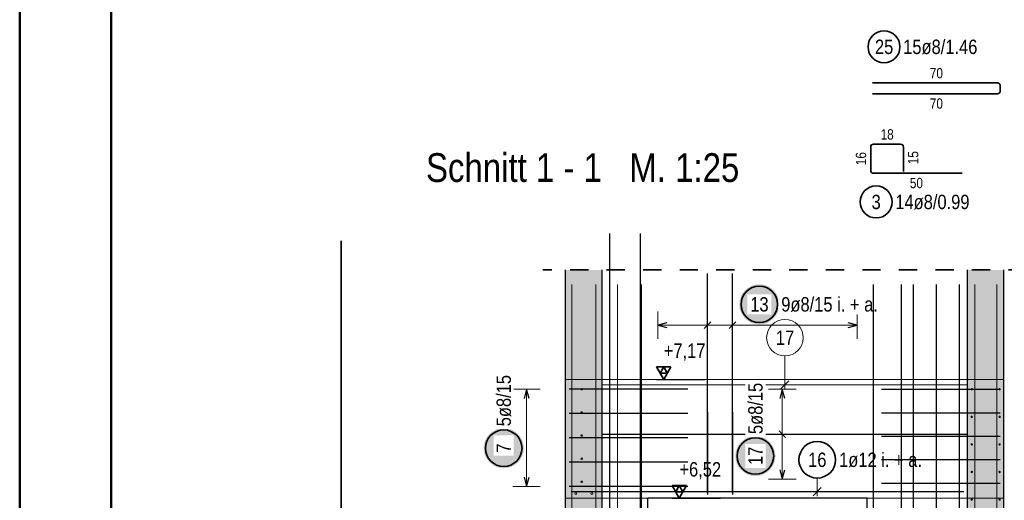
# Model space of a CAD drawing. Header units: millimetres. Extents: x -9.8 to 33.5, y 0 to 31.
# Tile 6 of 26: x 0 to 5.4, y 8.8 to 11.5. Entities that reach past the tile are written whole.
import ezdxf

# ---------------------------------------------------------------- set-up
doc = ezdxf.new("R2010")
doc.units = ezdxf.units.MM
doc.linetypes.add('HIDDEN', pattern=[0.375, 0.25, -0.125])
doc.layers.add('nplo', color=7, linetype='Continuous', lineweight=20)
doc.styles.add('Arial Narrow', font='ARIALN.TTF')
doc.linetypes.add('STRAKON_Linetype_13', pattern='A,15,[130,ltypeshp.shx,S=1.875,R=-30,X=0,Y=0],-1.875,[130,ltypeshp.shx,S=1.875,R=-30,X=0,Y=0]', length=16.875)

msp = doc.modelspace()

# ---------------------------------------------------------------- hatches: boundary and pattern name
at = {"lineweight": 13, "true_color": 0xd7ffd7}
for points in [[(2.9883, 6.5028), (3.1883, 6.5028), (3.1883, 10.1028), (2.9883, 10.1028)], [(5.1883, 6.5028), (5.3883, 6.5028), (5.3883, 10.1028), (5.1883, 10.1028)]]:
    msp.add_hatch(color=254, dxfattribs=at).paths.add_polyline_path(points)
at = {"lineweight": 25, "true_color": 0xffffff}
for points in [[(4.1591, 9.914), (4.159, 9.9179), (4.1588, 9.9217), (4.1585, 9.9255), (4.158, 9.9294), (4.1574, 9.9331), (4.1567, 9.9369), (4.1558, 9.9407), (4.1548, 9.9444), (4.1537, 9.948), (4.1524, 9.9517), (4.1511, 9.9553), (4.1496, 9.9588), (4.1479, 9.9623), (4.1462, 9.9657), (4.1443, 9.969), (4.1424, 9.9723), (4.1403, 9.9756), (4.1381, 9.9787), (4.1358, 9.9818), (4.1333, 9.9848), (4.1308, 9.9876), (4.1282, 9.9905), (4.1255, 9.9932), (4.1227, 9.9958), (4.1198, 9.9983), (4.1168, 10.0007), (4.1137, 10.003), (4.1106, 10.0052), (4.1074, 10.0073), (4.1041, 10.0093), (4.1007, 10.0112), (4.0973, 10.0129), (4.0938, 10.0145), (4.0903, 10.016), (4.0867, 10.0174), (4.0831, 10.0187), (4.0794, 10.0198), (4.0757, 10.0208), (4.0719, 10.0216), (4.0682, 10.0224), (4.0644, 10.023), (4.0606, 10.0234), (4.0567, 10.0238), (4.0529, 10.024), (4.0491, 10.024), (4.0452, 10.024), (4.0414, 10.0238), (4.0376, 10.0234), (4.0338, 10.023), (4.03, 10.0224), (4.0262, 10.0216), (4.0225, 10.0208), (4.0188, 10.0198), (4.0151, 10.0187), (4.0115, 10.0174), (4.0079, 10.016), (4.0043, 10.0145), (4.0009, 10.0129), (3.9974, 10.0112), (3.9941, 10.0093), (3.9908, 10.0073), (3.9876, 10.0052), (3.9844, 10.003), (3.9814, 10.0007), (3.9784, 9.9983), (3.9755, 9.9958), (3.9727, 9.9932), (3.9699, 9.9905), (3.9673, 9.9876), (3.9648, 9.9848), (3.9624, 9.9818), (3.9601, 9.9787), (3.9579, 9.9756), (3.9558, 9.9723), (3.9538, 9.969), (3.952, 9.9657), (3.9502, 9.9623), (3.9486, 9.9588), (3.9471, 9.9553), (3.9457, 9.9517), (3.9445, 9.948), (3.9433, 9.9444), (3.9423, 9.9407), (3.9415, 9.9369), (3.9407, 9.9331), (3.9401, 9.9294), (3.9397, 9.9255), (3.9393, 9.9217), (3.9391, 9.9179), (3.9391, 9.914), (3.9391, 9.9102), (3.9393, 9.9064), (3.9397, 9.9025), (3.9401, 9.8987), (3.9407, 9.8949), (3.9415, 9.8912), (3.9423, 9.8874), (3.9433, 9.8837), (3.9445, 9.8801), (3.9457, 9.8764), (3.9471, 9.8728), (3.9486, 9.8693), (3.9502, 9.8658), (3.952, 9.8624), (3.9538, 9.859), (3.9558, 9.8558), (3.9579, 9.8525), (3.9601, 9.8494), (3.9624, 9.8463), (3.9648, 9.8433), (3.9673, 9.8404), (3.9699, 9.8376), (3.9727, 9.8349), (3.9755, 9.8323), (3.9784, 9.8298), (3.9814, 9.8274), (3.9844, 9.8251), (3.9876, 9.8229), (3.9908, 9.8208), (3.9941, 9.8188), (3.9974, 9.8169), (4.0009, 9.8152), (4.0043, 9.8136), (4.0079, 9.8121), (4.0115, 9.8107), (4.0151, 9.8094), (4.0188, 9.8083), (4.0225, 9.8073), (4.0262, 9.8064), (4.03, 9.8057), (4.0338, 9.8051), (4.0376, 9.8046), (4.0414, 9.8043), (4.0452, 9.8041), (4.0491, 9.804), (4.0529, 9.8041), (4.0567, 9.8043), (4.0606, 9.8046), (4.0644, 9.8051), (4.0682, 9.8057), (4.0719, 9.8064), (4.0757, 9.8073), (4.0794, 9.8083), (4.0831, 9.8094), (4.0867, 9.8107), (4.0903, 9.8121), (4.0938, 9.8136), (4.0973, 9.8152), (4.1007, 9.8169), (4.1041, 9.8188), (4.1074, 9.8208), (4.1106, 9.8229), (4.1137, 9.8251), (4.1168, 9.8274), (4.1198, 9.8298), (4.1227, 9.8323), (4.1255, 9.8349), (4.1282, 9.8376), (4.1308, 9.8404), (4.1333, 9.8433), (4.1358, 9.8463), (4.1381, 9.8494), (4.1403, 9.8525), (4.1424, 9.8558), (4.1443, 9.859), (4.1462, 9.8624), (4.1479, 9.8658), (4.1496, 9.8693), (4.1511, 9.8728), (4.1524, 9.8764), (4.1537, 9.8801), (4.1548, 9.8837), (4.1558, 9.8874), (4.1567, 9.8912), (4.1574, 9.8949), (4.158, 9.8987), (4.1585, 9.9025), (4.1588, 9.9064)], [(2.76, 9.126), (2.7599, 9.1298), (2.7597, 9.1336), (2.7594, 9.1375), (2.7589, 9.1413), (2.7583, 9.1451), (2.7576, 9.1488), (2.7567, 9.1526), (2.7557, 9.1563), (2.7546, 9.16), (2.7534, 9.1636), (2.752, 9.1672), (2.7505, 9.1707), (2.7489, 9.1742), (2.7471, 9.1776), (2.7453, 9.181), (2.7433, 9.1843), (2.7412, 9.1875), (2.739, 9.1906), (2.7367, 9.1937), (2.7343, 9.1967), (2.7317, 9.1996), (2.7291, 9.2024), (2.7264, 9.2051), (2.7236, 9.2077), (2.7207, 9.2102), (2.7177, 9.2127), (2.7147, 9.215), (2.7115, 9.2172), (2.7083, 9.2193), (2.705, 9.2212), (2.7016, 9.2231), (2.6982, 9.2248), (2.6947, 9.2265), (2.6912, 9.228), (2.6876, 9.2293), (2.684, 9.2306), (2.6803, 9.2317), (2.6766, 9.2327), (2.6729, 9.2336), (2.6691, 9.2343), (2.6653, 9.2349), (2.6615, 9.2354), (2.6577, 9.2357), (2.6538, 9.2359), (2.65, 9.236), (2.6462, 9.2359), (2.6423, 9.2357), (2.6385, 9.2354), (2.6347, 9.2349), (2.6309, 9.2343), (2.6271, 9.2336), (2.6234, 9.2327), (2.6197, 9.2317), (2.616, 9.2306), (2.6124, 9.2293), (2.6088, 9.228), (2.6053, 9.2265), (2.6018, 9.2248), (2.5984, 9.2231), (2.595, 9.2212), (2.5917, 9.2193), (2.5885, 9.2172), (2.5853, 9.215), (2.5823, 9.2127), (2.5793, 9.2102), (2.5764, 9.2077), (2.5736, 9.2051), (2.5709, 9.2024), (2.5683, 9.1996), (2.5657, 9.1967), (2.5633, 9.1937), (2.561, 9.1906), (2.5588, 9.1875), (2.5567, 9.1843), (2.5547, 9.181), (2.5529, 9.1776), (2.5511, 9.1742), (2.5495, 9.1707), (2.548, 9.1672), (2.5466, 9.1636), (2.5454, 9.16), (2.5443, 9.1563), (2.5433, 9.1526), (2.5424, 9.1488), (2.5417, 9.1451), (2.5411, 9.1413), (2.5406, 9.1375), (2.5403, 9.1336), (2.5401, 9.1298), (2.54, 9.126), (2.5401, 9.1221), (2.5403, 9.1183), (2.5406, 9.1145), (2.5411, 9.1107), (2.5417, 9.1069), (2.5424, 9.1031), (2.5433, 9.0994), (2.5443, 9.0957), (2.5454, 9.092), (2.5466, 9.0883), (2.548, 9.0848), (2.5495, 9.0812), (2.5511, 9.0778), (2.5529, 9.0743), (2.5547, 9.071), (2.5567, 9.0677), (2.5588, 9.0645), (2.561, 9.0613), (2.5633, 9.0582), (2.5657, 9.0553), (2.5683, 9.0524), (2.5709, 9.0496), (2.5736, 9.0468), (2.5764, 9.0442), (2.5793, 9.0417), (2.5823, 9.0393), (2.5853, 9.037), (2.5885, 9.0348), (2.5917, 9.0327), (2.595, 9.0307), (2.5984, 9.0288), (2.6018, 9.0271), (2.6053, 9.0255), (2.6088, 9.024), (2.6124, 9.0226), (2.616, 9.0214), (2.6197, 9.0202), (2.6234, 9.0192), (2.6271, 9.0184), (2.6309, 9.0176), (2.6347, 9.017), (2.6385, 9.0166), (2.6423, 9.0162), (2.6462, 9.016), (2.65, 9.016), (2.6538, 9.016), (2.6577, 9.0162), (2.6615, 9.0166), (2.6653, 9.017), (2.6691, 9.0176), (2.6729, 9.0184), (2.6766, 9.0192), (2.6803, 9.0202), (2.684, 9.0214), (2.6876, 9.0226), (2.6912, 9.024), (2.6947, 9.0255), (2.6982, 9.0271), (2.7016, 9.0288), (2.705, 9.0307), (2.7083, 9.0327), (2.7115, 9.0348), (2.7147, 9.037), (2.7177, 9.0393), (2.7207, 9.0417), (2.7236, 9.0442), (2.7264, 9.0468), (2.7291, 9.0496), (2.7317, 9.0524), (2.7343, 9.0553), (2.7367, 9.0582), (2.739, 9.0613), (2.7412, 9.0645), (2.7433, 9.0677), (2.7453, 9.071), (2.7471, 9.0743), (2.7489, 9.0778), (2.7505, 9.0812), (2.752, 9.0848), (2.7534, 9.0883), (2.7546, 9.092), (2.7557, 9.0957), (2.7567, 9.0994), (2.7576, 9.1031), (2.7583, 9.1069), (2.7589, 9.1107), (2.7594, 9.1145), (2.7597, 9.1183)], [(4.1378, 9.0832), (4.1378, 9.087), (4.1376, 9.0908), (4.1372, 9.0947), (4.1368, 9.0985), (4.1362, 9.1023), (4.1354, 9.106), (4.1346, 9.1098), (4.1336, 9.1135), (4.1325, 9.1172), (4.1312, 9.1208), (4.1298, 9.1244), (4.1283, 9.1279), (4.1267, 9.1314), (4.125, 9.1348), (4.1231, 9.1382), (4.1211, 9.1415), (4.119, 9.1447), (4.1168, 9.1478), (4.1145, 9.1509), (4.1121, 9.1539), (4.1096, 9.1568), (4.107, 9.1596), (4.1043, 9.1623), (4.1014, 9.1649), (4.0985, 9.1674), (4.0956, 9.1699), (4.0925, 9.1722), (4.0893, 9.1744), (4.0861, 9.1765), (4.0828, 9.1784), (4.0795, 9.1803), (4.0761, 9.182), (4.0726, 9.1837), (4.069, 9.1852), (4.0655, 9.1865), (4.0618, 9.1878), (4.0582, 9.1889), (4.0544, 9.1899), (4.0507, 9.1908), (4.0469, 9.1915), (4.0431, 9.1921), (4.0393, 9.1926), (4.0355, 9.1929), (4.0317, 9.1931), (4.0278, 9.1932), (4.024, 9.1931), (4.0202, 9.1929), (4.0163, 9.1926), (4.0125, 9.1921), (4.0087, 9.1915), (4.005, 9.1908), (4.0012, 9.1899), (3.9975, 9.1889), (3.9938, 9.1878), (3.9902, 9.1865), (3.9866, 9.1852), (3.9831, 9.1837), (3.9796, 9.182), (3.9762, 9.1803), (3.9728, 9.1784), (3.9695, 9.1765), (3.9663, 9.1744), (3.9632, 9.1722), (3.9601, 9.1699), (3.9571, 9.1674), (3.9542, 9.1649), (3.9514, 9.1623), (3.9487, 9.1596), (3.9461, 9.1568), (3.9436, 9.1539), (3.9412, 9.1509), (3.9388, 9.1478), (3.9366, 9.1447), (3.9346, 9.1415), (3.9326, 9.1382), (3.9307, 9.1348), (3.929, 9.1314), (3.9273, 9.1279), (3.9258, 9.1244), (3.9245, 9.1208), (3.9232, 9.1172), (3.9221, 9.1135), (3.9211, 9.1098), (3.9202, 9.106), (3.9195, 9.1023), (3.9189, 9.0985), (3.9184, 9.0947), (3.9181, 9.0908), (3.9179, 9.087), (3.9178, 9.0832), (3.9179, 9.0793), (3.9181, 9.0755), (3.9184, 9.0717), (3.9189, 9.0679), (3.9195, 9.0641), (3.9202, 9.0603), (3.9211, 9.0566), (3.9221, 9.0529), (3.9232, 9.0492), (3.9245, 9.0455), (3.9258, 9.042), (3.9273, 9.0384), (3.929, 9.035), (3.9307, 9.0315), (3.9326, 9.0282), (3.9346, 9.0249), (3.9366, 9.0217), (3.9388, 9.0185), (3.9412, 9.0154), (3.9436, 9.0125), (3.9461, 9.0096), (3.9487, 9.0068), (3.9514, 9.004), (3.9542, 9.0014), (3.9571, 8.9989), (3.9601, 8.9965), (3.9632, 8.9942), (3.9663, 8.992), (3.9695, 8.9899), (3.9728, 8.9879), (3.9762, 8.986), (3.9796, 8.9843), (3.9831, 8.9827), (3.9866, 8.9812), (3.9902, 8.9798), (3.9938, 8.9786), (3.9975, 8.9774), (4.0012, 8.9764), (4.005, 8.9756), (4.0087, 8.9748), (4.0125, 8.9742), (4.0163, 8.9738), (4.0202, 8.9734), (4.024, 8.9732), (4.0278, 8.9732), (4.0317, 8.9732), (4.0355, 8.9734), (4.0393, 8.9738), (4.0431, 8.9742), (4.0469, 8.9748), (4.0507, 8.9756), (4.0544, 8.9764), (4.0582, 8.9774), (4.0618, 8.9786), (4.0655, 8.9798), (4.069, 8.9812), (4.0726, 8.9827), (4.0761, 8.9843), (4.0795, 8.986), (4.0828, 8.9879), (4.0861, 8.9899), (4.0893, 8.992), (4.0925, 8.9942), (4.0956, 8.9965), (4.0985, 8.9989), (4.1014, 9.0014), (4.1043, 9.004), (4.107, 9.0068), (4.1096, 9.0096), (4.1121, 9.0125), (4.1145, 9.0154), (4.1168, 9.0185), (4.119, 9.0217), (4.1211, 9.0249), (4.1231, 9.0282), (4.125, 9.0315), (4.1267, 9.035), (4.1283, 9.0384), (4.1298, 9.042), (4.1312, 9.0455), (4.1325, 9.0492), (4.1336, 9.0529), (4.1346, 9.0566), (4.1354, 9.0603), (4.1362, 9.0641), (4.1368, 9.0679), (4.1372, 9.0717), (4.1376, 9.0755)]]:
    msp.add_hatch(color=7, dxfattribs=at).paths.add_polyline_path(points)

# ---------------------------------------------------------------- linework, layer by layer
at = {"color": 4, "linetype": 'Continuous', "lineweight": 50}
for p, q in [((0, 21.025), (0, 0)), ((0.5, 20.9), (0.5, 0.125))]:
    msp.add_line(p, q, dxfattribs=at)
at = {"color": 2, "linetype": 'Continuous', "lineweight": 35}
for p, q in [((4.6683, 11.1272), (5.3523, 11.1272)), ((5.3683, 11.1112), (5.3683, 11.0832)), ((5.3523, 11.0672), (4.6683, 11.0672)), ((4.8223, 10.7918), (4.6747, 10.7918)), ((4.6587, 10.7758), (4.6587, 10.6478)), ((4.8383, 10.6418), (4.8383, 10.7758)), ((4.6747, 10.6318), (5.1587, 10.6318)), ((1.7591, 6.4616), (1.7591, 10.2616)), ((3.565, 9.571), (3.4862, 9.571)), ((3.4862, 9.571), (3.5256, 9.5028)), ((3.5256, 9.571), (3.5059, 9.5369)), ((3.5256, 9.5028), (3.565, 9.571)), ((3.5453, 9.5369), (3.5256, 9.571)), ((3.5059, 9.5369), (3.5453, 9.5369)), ((3.6506, 8.921), (3.5719, 8.921)), ((3.5719, 8.921), (3.6112, 8.8528)), ((3.6112, 8.921), (3.5916, 8.8869)), ((3.6112, 8.8528), (3.6506, 8.921)), ((3.6309, 8.8869), (3.6112, 8.921)), ((3.5916, 8.8869), (3.6309, 8.8869))]:
    msp.add_line(p, q, dxfattribs=at)
at = {"color": 3, "linetype": 'Continuous', "lineweight": 25}
for p, q in [((3.2293, 10.3028), (3.2293, 6.5028)), ((3.3977, 10.3028), (3.3977, 6.5028)), ((2.9883, 6.5028), (2.9883, 10.1028)), ((3.1883, 6.5028), (3.1883, 10.1028)), ((3.7657, 8.8828), (3.7657, 10.0828)), ((3.9022, 8.8828), (3.9022, 10.0828)), ((5.1883, 6.5028), (5.1883, 10.1028)), ((5.3883, 6.5028), (5.3883, 10.1028)), ((4.8273, 6.2228), (4.8273, 10.0228)), ((4.8273, 6.2228), (4.8273, 10.0228)), ((4.8927, 6.2228), (4.8927, 10.0228)), ((4.8927, 6.2228), (4.8927, 10.0228)), ((5.0185, 6.2228), (5.0185, 10.0228)), ((5.0185, 6.2228), (5.0185, 10.0228)), ((5.1443, 6.2228), (5.1443, 10.0228)), ((5.1443, 6.2228), (5.1443, 10.0228)), ((3.5427, 9.8134), (3.4927, 9.8)), ((3.7834, 9.8177), (3.748, 9.7823)), ((3.9199, 9.8177), (3.8845, 9.7823)), ((4.5847, 9.8), (4.5347, 9.8134)), ((3.4927, 9.8), (3.5427, 9.7866)), ((4.5347, 9.7866), (4.5847, 9.8)), ((3.4862, 9.5028), (3.7508, 9.5028)), ((2.775, 9.4488), (2.7616, 9.3988)), ((2.7884, 9.3988), (2.775, 9.4488)), ((3.6583, 9.4488), (3.0083, 9.4488)), ((4.175, 9.4488), (4.1616, 9.3988)), ((4.1884, 9.3988), (4.175, 9.4488)), ((4.7183, 9.4488), (5.3683, 9.4488)), ((3.6583, 9.3158), (3.0083, 9.3158)), ((3.7657, 9.3228), (3.7657, 8.8728)), ((3.9022, 9.3228), (3.9022, 8.8728)), ((4.7183, 9.3204), (5.3683, 9.3204)), ((4.1927, 9.1851), (4.1573, 9.2204)), ((3.6583, 9.1828), (3.0083, 9.1828)), ((3.1883, 9.2028), (5.1883, 9.2028)), ((4.7183, 9.192), (5.3683, 9.192)), ((4.7183, 9.0636), (5.3683, 9.0636)), ((3.6583, 9.0498), (3.0083, 9.0498)), ((4.1616, 9.0068), (4.175, 8.9568)), ((4.175, 8.9568), (4.1884, 9.0068)), ((2.7616, 8.9668), (2.775, 8.9168)), ((2.775, 8.9168), (2.7884, 8.9668)), ((3.6583, 8.9168), (3.0083, 8.9168)), ((4.3438, 8.8657), (4.388, 8.9099)), ((4.7183, 8.9352), (5.3683, 8.9352)), ((5.1683, 8.8878), (3.0183, 8.8878)), ((4.6387, 8.8528), (3.4387, 8.8528)), ((3.4387, 6.6128), (3.4387, 8.8528)), ((3.5719, 8.8528), (3.8365, 8.8528)), ((4.6387, 6.6128), (4.6387, 8.8528))]:
    msp.add_line(p, q, dxfattribs=at)
at = {"color": 2, "linetype": 'HIDDEN', "lineweight": 35, "ltscale": 0.25}
msp.add_line((5.5133, 10.1028), (2.8633, 10.1028), dxfattribs=at)
at = {"color": 5, "linetype": 'Continuous', "lineweight": 18}
for p, q in [((3.4927, 9.875), (3.4927, 9.725)), ((3.7657, 9.875), (3.7657, 9.725)), ((3.9022, 9.875), (3.9022, 9.725)), ((4.5847, 9.725), (4.5847, 9.875)), ((3.4927, 9.8), (4.5847, 9.8)), ((2.85, 9.4488), (2.7, 9.4488)), ((2.775, 8.9168), (2.775, 9.4488)), ((4.25, 9.4488), (4.1, 9.4488)), ((4.175, 9.4488), (4.175, 8.9568)), ((4.25, 9.2028), (4.1, 9.2028)), ((4.1, 8.9568), (4.25, 8.9568)), ((4.3659, 8.9624), (4.3659, 8.8628)), ((2.7, 8.9168), (2.85, 8.9168))]:
    msp.add_line(p, q, dxfattribs=at)
at = {"color": 9, "linetype": 'Continuous', "lineweight": 0}
for p, q in [((4.1892, 9.6311), (4.1892, 9.4478)), ((4.1671, 9.4507), (4.2113, 9.4949)), ((3.1883, 9.4728), (5.1883, 9.4728)), ((3.4387, 8.8528), (2.9883, 8.8528)), ((4.6387, 8.8528), (5.3883, 8.8528))]:
    msp.add_line(p, q, dxfattribs=at)
at = {"color": 6, "linetype": 'STRAKON_Linetype_13', "lineweight": 13, "ltscale": 0.01}
msp.add_line((5.3883, 9.5028), (2.9883, 9.5028), dxfattribs=at)
at = {"color": 2, "linetype": 'Continuous', "lineweight": 35}
for centre, radius in [((4.7317, 11.3246), 0.0875), ((4.6885, 10.4749), 0.0875), ((4.0491, 9.914), 0.1), ((2.65, 9.126), 0.1), ((4.0278, 9.0832), 0.1), ((4.3659, 9.0624), 0.1)]:
    msp.add_circle(centre, radius, dxfattribs=at)
at = {"color": 9, "linetype": 'Continuous', "lineweight": 0}
for centre, radius in [((4.1892, 9.7311), 0.1), ((3.0768, 9.4488), 0.004), ((3.0768, 9.4488), 0.004), ((3.0768, 9.322), 0.004), ((3.0768, 9.322), 0.004), ((3.0768, 9.1953), 0.004), ((3.0768, 9.1953), 0.004), ((3.0768, 9.0685), 0.004), ((3.0768, 9.0685), 0.004), ((3.0768, 8.9418), 0.004), ((3.0768, 8.9418), 0.004), ((3.0443, 8.8788), 0.006), ((3.0443, 8.8788), 0.006), ((3.1323, 8.8788), 0.006), ((3.1323, 8.8788), 0.006)]:
    msp.add_circle(centre, radius, dxfattribs=at)
at = {"color": 2, "linetype": 'Continuous', "lineweight": 35}
for centre, start, end in [((5.3523, 11.1112), 0, 90), ((5.3523, 11.0832), 270, 0), ((4.6747, 10.7758), 90, 180), ((4.8223, 10.7758), 0, 90), ((4.6747, 10.6478), 180, 270)]:
    msp.add_arc(centre, 0.016, start, end, dxfattribs=at)
at = {"layer": 'nplo', "color": 9, "linetype": 'Continuous', "lineweight": 0}
for p, q in [((3.0233, 6.2228), (3.0233, 10.0228)), ((3.0233, 6.2228), (3.0233, 10.0228)), ((3.0233, 6.2228), (3.0233, 10.0228)), ((3.0233, 6.2228), (3.0233, 10.0228)), ((3.1533, 6.2228), (3.1533, 10.0228)), ((3.1533, 6.2228), (3.1533, 10.0228)), ((3.1533, 6.2228), (3.1533, 10.0228)), ((3.1533, 6.2228), (3.1533, 10.0228)), ((3.2733, 6.2228), (3.2733, 10.0228)), ((3.2733, 6.2228), (3.2733, 10.0228)), ((3.4033, 6.2228), (3.4033, 10.0228)), ((3.4033, 6.2228), (3.4033, 10.0228)), ((5.2293, 6.2228), (5.2293, 10.0228)), ((5.2293, 6.2228), (5.2293, 10.0228)), ((5.3493, 6.2228), (5.3493, 10.0228)), ((5.3493, 6.2228), (5.3493, 10.0228))]:
    msp.add_line(p, q, dxfattribs=at)
for centre in [(5.2123, 9.4488), (5.2123, 9.4488), (5.3643, 9.4488), (5.3643, 9.4488), (5.2123, 9.2977), (5.2123, 9.2977), (5.3643, 9.2977), (5.3643, 9.2977), (5.2123, 9.1467), (5.2123, 9.1467), (5.3643, 9.1467), (5.3643, 9.1467), (5.2123, 8.9956), (5.2123, 8.9956), (5.3643, 8.9956), (5.3643, 8.9956), (5.2123, 8.8446), (5.2123, 8.8446), (5.3643, 8.8446), (5.3643, 8.8446)]:
    msp.add_circle(centre, 0.004, dxfattribs=at)

# ---------------------------------------------------------------- texts
at = {"color": 1, "lineweight": 70, "style": 'Arial Narrow'}
msp.add_text('Schnitt 1 - 1   M. 1:25', height=0.1575, dxfattribs=at).set_placement((2.2244, 10.5845))
at = {"color": 2, "lineweight": 35, "attachment_point": 1, "line_spacing_factor": 0.9, "style": 'Arial Narrow'}
for s, insert, char_height in [('25', (4.6821, 11.364), 0.07875), ('15ø8/1.46', (4.8367, 11.364), 0.07875), ('3', (4.6637, 10.5143), 0.0788), ('14ø8/0.99', (4.7935, 10.5143), 0.07875), (' +7,17', (3.5009, 9.6996), 0.07875), ('16', (4.3163, 9.1018), 0.07875), ('1ø12 i. + a.', (4.4859, 9.1018), 0.07875), (' +6,52', (3.5865, 9.0496), 0.07875)]:
    msp.add_mtext(s, dxfattribs=dict(at, insert=insert, char_height=char_height))
at = {"color": 3, "lineweight": 25, "char_height": 0.05625, "attachment_point": 1, "line_spacing_factor": 0.9, "style": 'Arial Narrow'}
for s, insert in [('70', (4.9828, 11.2085)), ('70', (4.9828, 11.0422)), ('18', (4.7131, 10.8731)), ('50', (4.8733, 10.6068))]:
    msp.add_mtext(s, dxfattribs=dict(at, insert=insert))
at = {"color": 3, "lineweight": 25, "char_height": 0.05625, "attachment_point": 1, "rotation": 90, "line_spacing_factor": 0.9, "style": 'Arial Narrow'}
for s, insert in [('16', (4.5775, 10.6764)), ('15', (4.8633, 10.6814))]:
    msp.add_mtext(s, dxfattribs=dict(at, insert=insert))
at = {"color": 9, "lineweight": 0, "insert": (4.1396, 9.7705), "char_height": 0.07875, "attachment_point": 1, "line_spacing_factor": 0.9, "style": 'Arial Narrow'}
msp.add_mtext('17', dxfattribs=at)

# ---------------------------------------------------------------- next in the draw order: texts
at = {"color": 2, "lineweight": 35, "char_height": 0.07875, "attachment_point": 1, "line_spacing_factor": 0.9, "style": 'Arial Narrow', "bg_fill": 3, "box_fill_scale": 1.2, "bg_fill_color": 256, "bg_fill_true_color": 13158600, "bg_fill_transparency": 0}
for s, insert in [('13', (3.9995, 9.9534)), ('9ø8/15 i. + a.', (4.1691, 9.9534))]:
    msp.add_mtext(s, dxfattribs=dict(at, insert=insert))
at = {"color": 2, "lineweight": 35, "attachment_point": 1, "rotation": 90, "line_spacing_factor": 0.9, "style": 'Arial Narrow', "bg_fill": 3, "box_fill_scale": 1.2, "bg_fill_color": 256, "bg_fill_true_color": 13158600, "bg_fill_transparency": 0}
for s, insert, char_height in [('5ø8/15', (2.6106, 9.246), 0.07875), ('5ø8/15', (3.9885, 9.2032), 0.07875), ('7', (2.6106, 9.1012), 0.0788), ('17', (3.9885, 9.0336), 0.07875)]:
    msp.add_mtext(s, dxfattribs=dict(at, insert=insert, char_height=char_height))

# ---------------------------------------------------------------- next in the draw order: linework, layer by layer
at = {"color": 3, "linetype": 'Continuous', "lineweight": 25}
msp.add_line((4.6747, 6.2228), (4.6747, 10.0228), dxfattribs=at)

doc.saveas('drawing.dxf')
